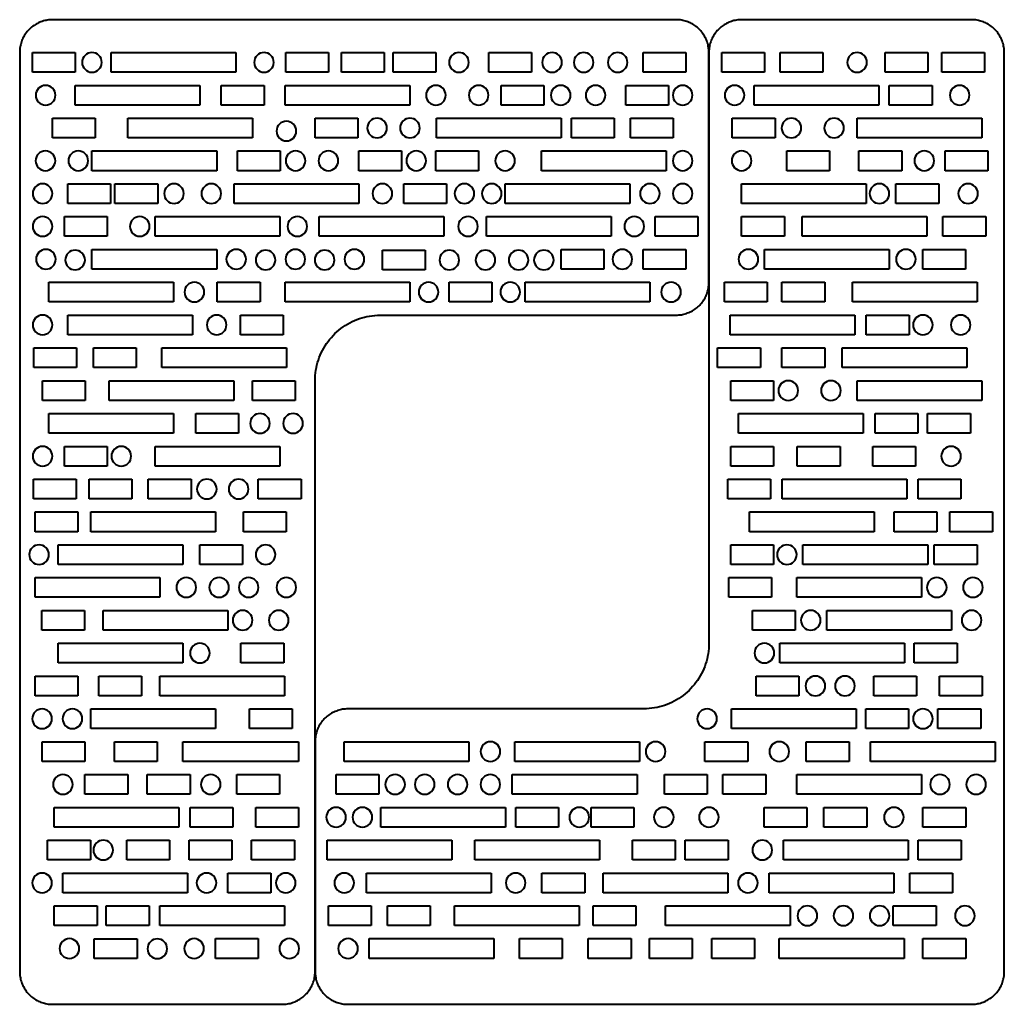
# Model space of a CAD drawing. Header units: millimetres. Extents: x -750 to 750, y -750 to 750.
import ezdxf

# ---------------------------------------------------------------- set-up
doc = ezdxf.new("R2010")
doc.units = ezdxf.units.MM
doc.layers.add('G-PLANOTM', color=6, linetype='Continuous', lineweight=40)

msp = doc.modelspace()

# ---------------------------------------------------------------- linework, layer by layer
at = {"layer": 'G-PLANOTM'}
for p, q in [((250, 750), (-700, 750)), ((700, 750), (350, 750)), ((-750, 700), (-750, 300)), ((-730.7, 700), (-665.5, 700)), ((-730.7, 670), (-730.7, 700)), ((-665.5, 700), (-665.5, 670)), ((-610.5, 700), (-420.5, 700)), ((-610.5, 670), (-610.5, 700)), ((-420.5, 700), (-420.5, 670)), ((-344.8, 700), (-279.7, 700)), ((-344.8, 670), (-344.8, 700)), ((-279.7, 700), (-279.7, 670)), ((-259.8, 700), (-194.7, 700)), ((-259.8, 670), (-259.8, 700)), ((-194.7, 700), (-194.7, 670)), ((-181.1, 700), (-115.9, 700)), ((-181.1, 670), (-181.1, 700)), ((-115.9, 700), (-115.9, 670)), ((-35.2, 700), (29.9, 700)), ((-35.2, 670), (-35.2, 700)), ((29.9, 700), (29.9, 670)), ((199.8, 700), (264.9, 700)), ((199.8, 670), (199.8, 700)), ((264.9, 700), (264.9, 670)), ((300, 350), (300, 700)), ((300, 700), (300, -200)), ((319.8, 700), (384.9, 700)), ((319.8, 670), (319.8, 700)), ((384.9, 700), (384.9, 670)), ((408.5, 700), (473.7, 700)), ((408.5, 670), (408.5, 700)), ((473.7, 700), (473.7, 670)), ((568.5, 700), (633.7, 700)), ((568.5, 670), (568.5, 700)), ((633.7, 700), (633.7, 670)), ((654.8, 700), (719.9, 700)), ((654.8, 670), (654.8, 700)), ((719.9, 700), (719.9, 670)), ((750, -300), (750, 700)), ((-665.5, 670), (-730.7, 670)), ((-420.5, 670), (-610.5, 670)), ((-279.7, 670), (-344.8, 670)), ((-194.7, 670), (-259.8, 670)), ((-115.9, 670), (-181.1, 670)), ((29.9, 670), (-35.2, 670)), ((264.9, 670), (199.8, 670)), ((384.9, 670), (319.8, 670)), ((473.7, 670), (408.5, 670)), ((633.7, 670), (568.5, 670)), ((719.9, 670), (654.8, 670)), ((-665.5, 650), (-475.5, 650)), ((-665.5, 620), (-665.5, 650)), ((-475.5, 650), (-475.5, 620)), ((-443, 650), (-377.8, 650)), ((-443, 620), (-443, 650)), ((-377.8, 650), (-377.8, 620)), ((-345.5, 650), (-155.5, 650)), ((-345.5, 620), (-345.5, 650)), ((-155.5, 650), (-155.5, 620)), ((-16.7, 650), (48.5, 650)), ((-16.7, 620), (-16.7, 650)), ((48.5, 650), (48.5, 620)), ((173.3, 650), (238.5, 650)), ((173.3, 620), (173.3, 650)), ((238.5, 650), (238.5, 620)), ((368.7, 650), (558.7, 650)), ((368.7, 620), (368.7, 650)), ((558.7, 650), (558.7, 620)), ((574.8, 650), (639.9, 650)), ((574.8, 620), (574.8, 650)), ((639.9, 650), (639.9, 620)), ((-475.5, 620), (-665.5, 620)), ((-377.8, 620), (-443, 620)), ((-155.5, 620), (-345.5, 620)), ((48.5, 620), (-16.7, 620)), ((238.5, 620), (173.3, 620)), ((558.7, 620), (368.7, 620)), ((639.9, 620), (574.8, 620)), ((-700.2, 600), (-635.1, 600)), ((-700.2, 570), (-700.2, 600)), ((-635.1, 600), (-635.1, 570)), ((-585.2, 600), (-395.2, 600)), ((-585.2, 570), (-585.2, 600)), ((-395.2, 600), (-395.2, 570)), ((-300, 600), (-234.8, 600)), ((-300, 570), (-300, 600)), ((-234.8, 600), (-234.8, 570)), ((-115.2, 600), (74.8, 600)), ((-115.2, 570), (-115.2, 600)), ((74.8, 600), (74.8, 570)), ((90.5, 600), (155.7, 600)), ((90.5, 570), (90.5, 600)), ((155.7, 600), (155.7, 570)), ((180.5, 600), (245.7, 600)), ((180.5, 570), (180.5, 600)), ((245.7, 600), (245.7, 570)), ((335.6, 600), (400.7, 600)), ((335.6, 570), (335.6, 600)), ((400.7, 600), (400.7, 570)), ((525.7, 600), (715.7, 600)), ((525.7, 570), (525.7, 600)), ((715.7, 600), (715.7, 570)), ((-635.1, 570), (-700.2, 570)), ((-395.2, 570), (-585.2, 570)), ((-234.8, 570), (-300, 570)), ((74.8, 570), (-115.2, 570)), ((155.7, 570), (90.5, 570)), ((245.7, 570), (180.5, 570)), ((400.7, 570), (335.6, 570)), ((715.7, 570), (525.7, 570)), ((-639.9, 550), (-449.9, 550)), ((-639.9, 520), (-639.9, 550)), ((-449.9, 550), (-449.9, 520)), ((-418.4, 550), (-353.2, 550)), ((-418.4, 520), (-418.4, 550)), ((-353.2, 550), (-353.2, 520)), ((-233.3, 550), (-168.1, 550)), ((-233.3, 520), (-233.3, 550)), ((-168.1, 550), (-168.1, 520)), ((-115.9, 550), (-50.8, 550)), ((-115.9, 520), (-115.9, 550)), ((-50.8, 550), (-50.8, 520)), ((45.1, 550), (235.1, 550)), ((45.1, 520), (45.1, 550)), ((235.1, 550), (235.1, 520)), ((418.5, 550), (483.7, 550)), ((418.5, 520), (418.5, 550)), ((483.7, 550), (483.7, 520)), ((528.5, 550), (593.7, 550)), ((528.5, 520), (528.5, 550)), ((593.7, 550), (593.7, 520)), ((660, 550), (725.1, 550)), ((660, 520), (660, 550)), ((725.1, 550), (725.1, 520)), ((-449.9, 520), (-639.9, 520)), ((-353.2, 520), (-418.4, 520)), ((-168.1, 520), (-233.3, 520)), ((-50.8, 520), (-115.9, 520)), ((235.1, 520), (45.1, 520)), ((483.7, 520), (418.5, 520)), ((593.7, 520), (528.5, 520)), ((725.1, 520), (660, 520)), ((-676.6, 500), (-611.5, 500)), ((-676.6, 470), (-676.6, 500)), ((-611.5, 500), (-611.5, 470)), ((-605, 500), (-539.8, 500)), ((-605, 470), (-605, 500)), ((-539.8, 500), (-539.8, 470)), ((-423.3, 500), (-233.3, 500)), ((-423.3, 470), (-423.3, 500)), ((-233.3, 500), (-233.3, 470)), ((-165, 500), (-99.8, 500)), ((-165, 470), (-165, 500)), ((-99.8, 500), (-99.8, 470)), ((-10.5, 500), (179.5, 500)), ((-10.5, 470), (-10.5, 500)), ((179.5, 500), (179.5, 470)), ((349.5, 500), (539.5, 500)), ((349.5, 470), (349.5, 500)), ((539.5, 500), (539.5, 470)), ((585, 500), (650.1, 500)), ((585, 470), (585, 500)), ((650.1, 500), (650.1, 470)), ((-611.5, 470), (-676.6, 470)), ((-539.8, 470), (-605, 470)), ((-233.3, 470), (-423.3, 470)), ((-99.8, 470), (-165, 470)), ((179.5, 470), (-10.5, 470)), ((539.5, 470), (349.5, 470)), ((650.1, 470), (585, 470)), ((-681.9, 450), (-616.7, 450)), ((-681.9, 420), (-681.9, 450)), ((-616.7, 450), (-616.7, 420)), ((-543.7, 450), (-353.7, 450)), ((-543.7, 420), (-543.7, 450)), ((-353.7, 450), (-353.7, 420)), ((-293.7, 450), (-103.7, 450)), ((-293.7, 420), (-293.7, 450)), ((-103.7, 450), (-103.7, 420)), ((-38.7, 450), (151.3, 450)), ((-38.7, 420), (-38.7, 450)), ((151.3, 450), (151.3, 420)), ((218.1, 450), (283.3, 450)), ((218.1, 420), (218.1, 450)), ((283.3, 450), (283.3, 420)), ((349.8, 450), (414.9, 450)), ((349.8, 420), (349.8, 450)), ((414.9, 450), (414.9, 420)), ((441.8, 450), (631.8, 450)), ((441.8, 420), (441.8, 450)), ((631.8, 450), (631.8, 420)), ((656.5, 450), (721.7, 450)), ((656.5, 420), (656.5, 450)), ((721.7, 450), (721.7, 420)), ((-616.7, 420), (-681.9, 420)), ((-353.7, 420), (-543.7, 420)), ((-103.7, 420), (-293.7, 420)), ((151.3, 420), (-38.7, 420)), ((283.3, 420), (218.1, 420)), ((414.9, 420), (349.8, 420)), ((631.8, 420), (441.8, 420)), ((721.7, 420), (656.5, 420)), ((-639.9, 400), (-449.9, 400)), ((-639.9, 370), (-639.9, 400)), ((-449.9, 400), (-449.9, 370)), ((-197.5, 398.9), (-132.4, 398.9)), ((-197.5, 368.9), (-197.5, 398.9)), ((-132.4, 398.9), (-132.4, 368.9)), ((74.8, 400), (139.9, 400)), ((74.8, 370), (74.8, 400)), ((139.9, 400), (139.9, 370)), ((199.8, 400), (264.9, 400)), ((199.8, 370), (199.8, 400)), ((264.9, 400), (264.9, 370)), ((384.5, 400), (574.5, 400)), ((384.5, 370), (384.5, 400)), ((574.5, 400), (574.5, 370)), ((625.9, 400), (691.1, 400)), ((625.9, 370), (625.9, 400)), ((691.1, 400), (691.1, 370)), ((-449.9, 370), (-639.9, 370)), ((-132.4, 368.9), (-197.5, 368.9)), ((139.9, 370), (74.8, 370)), ((264.9, 370), (199.8, 370)), ((574.5, 370), (384.5, 370)), ((691.1, 370), (625.9, 370)), ((-705.5, 350), (-515.5, 350)), ((-705.5, 320), (-705.5, 350)), ((-515.5, 350), (-515.5, 320)), ((-449.1, 350), (-383.9, 350)), ((-449.1, 320), (-449.1, 350)), ((-383.9, 350), (-383.9, 320)), ((-345.5, 350), (-155.5, 350)), ((-345.5, 320), (-345.5, 350)), ((-155.5, 350), (-155.5, 320)), ((-95.9, 350), (-30.8, 350)), ((-95.9, 320), (-95.9, 350)), ((-30.8, 350), (-30.8, 320)), ((20.1, 350), (210.1, 350)), ((20.1, 320), (20.1, 350)), ((210.1, 350), (210.1, 320)), ((323.6, 350), (388.7, 350)), ((323.6, 320), (323.6, 350)), ((388.7, 350), (388.7, 320)), ((411.3, 350), (476.5, 350)), ((411.3, 320), (411.3, 350)), ((476.5, 350), (476.5, 320)), ((518.9, 350), (708.9, 350)), ((518.9, 320), (518.9, 350)), ((708.9, 350), (708.9, 320)), ((-515.5, 320), (-705.5, 320)), ((-383.9, 320), (-449.1, 320)), ((-155.5, 320), (-345.5, 320)), ((-30.8, 320), (-95.9, 320)), ((210.1, 320), (20.1, 320)), ((388.7, 320), (323.6, 320)), ((476.5, 320), (411.3, 320)), ((708.9, 320), (518.9, 320)), ((-413.8, 300), (-348.6, 300)), ((-413.8, 270), (-413.8, 300)), ((-348.6, 300), (-348.6, 270)), ((-750, 300), (-750, -700)), ((-676.6, 300), (-486.6, 300)), ((-676.6, 270), (-676.6, 300)), ((-486.6, 300), (-486.6, 270)), ((-200, 300), (250, 300)), ((332.2, 300), (522.2, 300)), ((332.2, 270), (332.2, 300)), ((522.2, 300), (522.2, 270)), ((539.8, 300), (605, 300)), ((539.8, 270), (539.8, 300)), ((605, 300), (605, 270)), ((-486.6, 270), (-676.6, 270)), ((-348.6, 270), (-413.8, 270)), ((522.2, 270), (332.2, 270)), ((605, 270), (539.8, 270)), ((-728.6, 250), (-663.5, 250)), ((-728.6, 220), (-728.6, 250)), ((-663.5, 250), (-663.5, 220)), ((-637.5, 250), (-572.4, 250)), ((-637.5, 220), (-637.5, 250)), ((-572.4, 250), (-572.4, 220)), ((-533.7, 250), (-343.7, 250)), ((-533.7, 220), (-533.7, 250)), ((-343.7, 250), (-343.7, 220)), ((313.2, 250), (378.4, 250)), ((313.2, 220), (313.2, 250)), ((378.4, 250), (378.4, 220)), ((411.3, 250), (476.5, 250)), ((411.3, 220), (411.3, 250)), ((476.5, 250), (476.5, 220)), ((503.1, 250), (693.1, 250)), ((503.1, 220), (503.1, 250)), ((693.1, 250), (693.1, 220)), ((-663.5, 220), (-728.6, 220)), ((-572.4, 220), (-637.5, 220)), ((-343.7, 220), (-533.7, 220)), ((378.4, 220), (313.2, 220)), ((476.5, 220), (411.3, 220)), ((693.1, 220), (503.1, 220)), ((-715.2, 200), (-650.1, 200)), ((-715.2, 170), (-715.2, 200)), ((-650.1, 200), (-650.1, 170)), ((-613.7, 200), (-423.7, 200)), ((-613.7, 170), (-613.7, 200)), ((-423.7, 200), (-423.7, 170)), ((-395.2, 200), (-330.1, 200)), ((-395.2, 170), (-395.2, 200)), ((-330.1, 200), (-330.1, 170)), ((-300, -700), (-300, 200)), ((333.2, 200), (398.4, 200)), ((333.2, 170), (333.2, 200)), ((398.4, 200), (398.4, 170)), ((525.7, 200), (715.7, 200)), ((525.7, 170), (525.7, 200)), ((715.7, 200), (715.7, 170)), ((-650.1, 170), (-715.2, 170)), ((-423.7, 170), (-613.7, 170)), ((-330.1, 170), (-395.2, 170)), ((398.4, 170), (333.2, 170)), ((715.7, 170), (525.7, 170)), ((-705.5, 150), (-515.5, 150)), ((-705.5, 120), (-705.5, 150)), ((-515.5, 150), (-515.5, 120)), ((-481.6, 150), (-416.5, 150)), ((-481.6, 120), (-481.6, 150)), ((-416.5, 150), (-416.5, 120)), ((345.1, 150), (535.1, 150)), ((345.1, 120), (345.1, 150)), ((535.1, 150), (535.1, 120)), ((553.2, 150), (618.4, 150)), ((553.2, 120), (553.2, 150)), ((618.4, 150), (618.4, 120)), ((633.2, 150), (698.4, 150)), ((633.2, 120), (633.2, 150)), ((698.4, 150), (698.4, 120)), ((-515.5, 120), (-705.5, 120)), ((-416.5, 120), (-481.6, 120)), ((535.1, 120), (345.1, 120)), ((618.4, 120), (553.2, 120)), ((698.4, 120), (633.2, 120)), ((-681.9, 100), (-616.7, 100)), ((-681.9, 70), (-681.9, 100)), ((-616.7, 100), (-616.7, 70)), ((-543.7, 100), (-353.7, 100)), ((-543.7, 70), (-543.7, 100)), ((-353.7, 100), (-353.7, 70)), ((333.2, 100), (398.4, 100)), ((333.2, 70), (333.2, 100)), ((398.4, 100), (398.4, 70)), ((434.6, 100), (499.7, 100)), ((434.6, 70), (434.6, 100)), ((499.7, 100), (499.7, 70)), ((549.6, 100), (614.7, 100)), ((549.6, 70), (549.6, 100)), ((614.7, 100), (614.7, 70)), ((-616.7, 70), (-681.9, 70)), ((-353.7, 70), (-543.7, 70)), ((398.4, 70), (333.2, 70)), ((499.7, 70), (434.6, 70)), ((614.7, 70), (549.6, 70)), ((-729.1, 50), (-664, 50)), ((-729.1, 20), (-729.1, 50)), ((-664, 50), (-664, 20)), ((-644.1, 50), (-579, 50)), ((-644.1, 20), (-644.1, 50)), ((-579, 50), (-579, 20)), ((-554.1, 50), (-489, 50)), ((-554.1, 20), (-554.1, 50)), ((-489, 50), (-489, 20)), ((-386.5, 50), (-321.3, 50)), ((-386.5, 20), (-386.5, 50)), ((-321.3, 50), (-321.3, 20)), ((328.9, 50), (394, 50)), ((328.9, 20), (328.9, 50)), ((394, 50), (394, 20)), ((411.6, 50), (601.6, 50)), ((411.6, 20), (411.6, 50)), ((601.6, 50), (601.6, 20)), ((618.9, 50), (684, 50)), ((618.9, 20), (618.9, 50)), ((684, 50), (684, 20)), ((-664, 20), (-729.1, 20)), ((-579, 20), (-644.1, 20)), ((-489, 20), (-554.1, 20)), ((-321.3, 20), (-386.5, 20)), ((394, 20), (328.9, 20)), ((601.6, 20), (411.6, 20)), ((684, 20), (618.9, 20)), ((-726.5, 0), (-661.4, 0)), ((-726.5, -30), (-726.5, 0)), ((-661.4, 0), (-661.4, -30)), ((-641.5, 0), (-451.5, 0)), ((-641.5, -30), (-641.5, 0)), ((-451.5, 0), (-451.5, -30)), ((-408.9, 0), (-343.8, 0)), ((-408.9, -30), (-408.9, 0)), ((-343.8, 0), (-343.8, -30)), ((361.6, 0), (551.6, 0)), ((361.6, -30), (361.6, 0)), ((551.6, 0), (551.6, -30)), ((582.1, 0), (647.2, 0)), ((582.1, -30), (582.1, 0)), ((647.2, 0), (647.2, -30)), ((667.1, 0), (732.2, 0)), ((667.1, -30), (667.1, 0)), ((732.2, 0), (732.2, -30)), ((-661.4, -30), (-726.5, -30)), ((-451.5, -30), (-641.5, -30)), ((551.6, -30), (361.6, -30)), ((-343.8, -30), (-408.9, -30)), ((647.2, -30), (582.1, -30)), ((732.2, -30), (667.1, -30)), ((-691.5, -50), (-501.5, -50)), ((-691.5, -80), (-691.5, -50)), ((-501.5, -50), (-501.5, -80)), ((-475.5, -50), (-410.4, -50)), ((-475.5, -80), (-475.5, -50)), ((-410.4, -50), (-410.4, -80)), ((333.2, -50), (398.4, -50)), ((333.2, -80), (333.2, -50)), ((398.4, -50), (398.4, -80)), ((443.3, -50), (633.3, -50)), ((443.3, -80), (443.3, -50)), ((633.3, -50), (633.3, -80)), ((643.2, -50), (708.4, -50)), ((643.2, -80), (643.2, -50)), ((708.4, -50), (708.4, -80)), ((-501.5, -80), (-691.5, -80)), ((-410.4, -80), (-475.5, -80)), ((398.4, -80), (333.2, -80)), ((633.3, -80), (443.3, -80)), ((708.4, -80), (643.2, -80)), ((-726.5, -100), (-536.5, -100)), ((-726.5, -130), (-726.5, -100)), ((-536.5, -100), (-536.5, -130)), ((330.4, -100), (395.5, -100)), ((330.4, -130), (330.4, -100)), ((395.5, -100), (395.5, -130)), ((434, -100), (624, -100)), ((434, -130), (434, -100)), ((624, -100), (624, -130)), ((-536.5, -130), (-726.5, -130)), ((395.5, -130), (330.4, -130)), ((624, -130), (434, -130)), ((-716.5, -150), (-651.3, -150)), ((-716.5, -180), (-716.5, -150)), ((-651.3, -150), (-651.3, -180)), ((-622.7, -150), (-432.7, -150)), ((-622.7, -180), (-622.7, -150)), ((-432.7, -150), (-432.7, -180)), ((366.5, -150), (431.6, -150)), ((366.5, -180), (366.5, -150)), ((431.6, -150), (431.6, -180)), ((479.4, -150), (669.4, -150)), ((479.4, -180), (479.4, -150)), ((669.4, -150), (669.4, -180)), ((-651.3, -180), (-716.5, -180)), ((-432.7, -180), (-622.7, -180)), ((431.6, -180), (366.5, -180)), ((669.4, -180), (479.4, -180)), ((-691.5, -200), (-501.5, -200)), ((-691.5, -230), (-691.5, -200)), ((-501.5, -200), (-501.5, -230)), ((-413, -200), (-347.8, -200)), ((-413, -230), (-413, -200)), ((-347.8, -200), (-347.8, -230)), ((408, -200), (598, -200)), ((408, -230), (408, -200)), ((598, -200), (598, -230)), ((612.9, -200), (678.1, -200)), ((612.9, -230), (612.9, -200)), ((678.1, -200), (678.1, -230)), ((-501.5, -230), (-691.5, -230)), ((-347.8, -230), (-413, -230)), ((598, -230), (408, -230)), ((678.1, -230), (612.9, -230)), ((-726.5, -250), (-661.4, -250)), ((-726.5, -280), (-726.5, -250)), ((-661.4, -250), (-661.4, -280)), ((-629.5, -250), (-564.4, -250)), ((-629.5, -280), (-629.5, -250)), ((-564.4, -250), (-564.4, -280)), ((-536.5, -250), (-346.5, -250)), ((-536.5, -280), (-536.5, -250)), ((-346.5, -250), (-346.5, -280)), ((371.9, -250), (437, -250)), ((371.9, -280), (371.9, -250)), ((437, -250), (437, -280)), ((551.2, -250), (616.3, -250)), ((551.2, -280), (551.2, -250)), ((616.3, -250), (616.3, -280)), ((651.2, -250), (716.3, -250)), ((651.2, -280), (651.2, -250)), ((716.3, -250), (716.3, -280)), ((-661.4, -280), (-726.5, -280)), ((-564.4, -280), (-629.5, -280)), ((-346.5, -280), (-536.5, -280)), ((437, -280), (371.9, -280)), ((616.3, -280), (551.2, -280)), ((716.3, -280), (651.2, -280)), ((-641.5, -300), (-451.5, -300)), ((-641.5, -330), (-641.5, -300)), ((-451.5, -300), (-451.5, -330)), ((-400.1, -300), (-335, -300)), ((-400.1, -330), (-400.1, -300)), ((-335, -300), (-335, -330)), ((334.2, -300), (524.2, -300)), ((334.2, -330), (334.2, -300)), ((524.2, -300), (524.2, -330)), ((538.9, -300), (604, -300)), ((538.9, -330), (538.9, -300)), ((604, -300), (604, -330)), ((648.9, -300), (714, -300)), ((648.9, -330), (648.9, -300)), ((714, -300), (714, -330)), ((200, -300), (-250, -300)), ((750, -700), (750, -300)), ((-451.5, -330), (-641.5, -330)), ((-335, -330), (-400.1, -330)), ((524.2, -330), (334.2, -330)), ((604, -330), (538.9, -330)), ((714, -330), (648.9, -330)), ((-715.8, -350), (-650.7, -350)), ((-715.8, -380), (-715.8, -350)), ((-650.7, -350), (-650.7, -380)), ((-605.8, -350), (-540.7, -350)), ((-605.8, -380), (-605.8, -350)), ((-540.7, -350), (-540.7, -380)), ((-501.5, -350), (-325.2, -350)), ((-501.5, -380), (-501.5, -350)), ((-325.2, -350), (-325.2, -380)), ((-300, -350), (-300, -700)), ((-255.6, -350), (-65.6, -350)), ((-255.6, -380), (-255.6, -350)), ((-65.6, -350), (-65.6, -380)), ((4.4, -350), (194.4, -350)), ((4.4, -380), (4.4, -350)), ((194.4, -350), (194.4, -380)), ((294, -350), (359.2, -350)), ((294, -380), (294, -350)), ((359.2, -350), (359.2, -380)), ((448.3, -350), (513.5, -350)), ((448.3, -380), (448.3, -350)), ((513.5, -350), (513.5, -380)), ((546, -350), (736, -350)), ((546, -380), (546, -350)), ((736, -350), (736, -380)), ((-650.7, -380), (-715.8, -380)), ((-540.7, -380), (-605.8, -380)), ((-325.2, -380), (-501.5, -380)), ((-65.6, -380), (-255.6, -380)), ((194.4, -380), (4.4, -380)), ((359.2, -380), (294, -380)), ((513.5, -380), (448.3, -380)), ((736, -380), (546, -380)), ((-650.6, -400), (-585.5, -400)), ((-650.6, -430), (-650.6, -400)), ((-585.5, -400), (-585.5, -430)), ((-555.6, -400), (-490.5, -400)), ((-555.6, -430), (-555.6, -400)), ((-490.5, -400), (-490.5, -430)), ((-419.2, -400), (-354.1, -400)), ((-419.2, -430), (-419.2, -400)), ((-354.1, -400), (-354.1, -430)), ((-267.9, -400), (-202.7, -400)), ((-267.9, -430), (-267.9, -400)), ((-202.7, -400), (-202.7, -430)), ((0.5, -400), (190.5, -400)), ((0.5, -430), (0.5, -400)), ((190.5, -400), (190.5, -430)), ((232.1, -400), (297.3, -400)), ((232.1, -430), (232.1, -400)), ((297.3, -400), (297.3, -430)), ((321.3, -400), (386.5, -400)), ((321.3, -430), (321.3, -400)), ((386.5, -400), (386.5, -430)), ((434, -400), (624, -400)), ((434, -430), (434, -400)), ((624, -400), (624, -430)), ((-585.5, -430), (-650.6, -430)), ((-490.5, -430), (-555.6, -430)), ((-354.1, -430), (-419.2, -430)), ((-202.7, -430), (-267.9, -430)), ((190.5, -430), (0.5, -430)), ((297.3, -430), (232.1, -430)), ((386.5, -430), (321.3, -430)), ((624, -430), (434, -430)), ((-697.4, -450), (-507.4, -450)), ((-697.4, -480), (-697.4, -450)), ((-507.4, -450), (-507.4, -480)), ((-490.3, -450), (-425.2, -450)), ((-490.3, -480), (-490.3, -450)), ((-425.2, -450), (-425.2, -480)), ((-390.3, -450), (-325.2, -450)), ((-390.3, -480), (-390.3, -450)), ((-325.2, -450), (-325.2, -480)), ((-200, -450), (-10, -450)), ((-200, -480), (-200, -450)), ((-10, -450), (-10, -480)), ((5.6, -450), (70.8, -450)), ((5.6, -480), (5.6, -450)), ((70.8, -450), (70.8, -480)), ((120.6, -450), (185.8, -450)), ((120.6, -480), (120.6, -450)), ((185.8, -450), (185.8, -480)), ((384.1, -450), (449.2, -450)), ((384.1, -480), (384.1, -450)), ((449.2, -450), (449.2, -480)), ((475.3, -450), (540.5, -450)), ((475.3, -480), (475.3, -450)), ((540.5, -450), (540.5, -480)), ((626, -450), (691.2, -450)), ((626, -480), (626, -450)), ((691.2, -450), (691.2, -480)), ((-507.4, -480), (-697.4, -480)), ((-425.2, -480), (-490.3, -480)), ((-325.2, -480), (-390.3, -480)), ((-10, -480), (-200, -480)), ((70.8, -480), (5.6, -480)), ((185.8, -480), (120.6, -480)), ((540.5, -480), (475.3, -480)), ((449.2, -480), (384.1, -480)), ((691.2, -480), (626, -480)), ((-707.5, -500), (-642.3, -500)), ((-707.5, -530), (-707.5, -500)), ((-642.3, -500), (-642.3, -530)), ((-586.7, -500), (-521.6, -500)), ((-586.7, -530), (-586.7, -500)), ((-521.6, -500), (-521.6, -530)), ((-491.7, -500), (-426.6, -500)), ((-491.7, -530), (-491.7, -500)), ((-426.6, -500), (-426.6, -530)), ((-396.7, -500), (-331.6, -500)), ((-396.7, -530), (-396.7, -500)), ((-331.6, -500), (-331.6, -530)), ((-281.5, -500), (-91.5, -500)), ((-281.5, -530), (-281.5, -500)), ((-91.5, -500), (-91.5, -530)), ((-56.5, -500), (133.5, -500)), ((-56.5, -530), (-56.5, -500)), ((133.5, -500), (133.5, -530)), ((183.5, -500), (248.7, -500)), ((183.5, -530), (183.5, -500)), ((248.7, -500), (248.7, -530)), ((264, -500), (329.2, -500)), ((264, -530), (264, -500)), ((329.2, -500), (329.2, -530)), ((413.5, -500), (603.5, -500)), ((413.5, -530), (413.5, -500)), ((603.5, -500), (603.5, -530)), ((619, -500), (684.2, -500)), ((619, -530), (619, -500)), ((684.2, -500), (684.2, -530)), ((-642.3, -530), (-707.5, -530)), ((-521.6, -530), (-586.7, -530)), ((-426.6, -530), (-491.7, -530)), ((-331.6, -530), (-396.7, -530)), ((-91.5, -530), (-281.5, -530)), ((133.5, -530), (-56.5, -530)), ((248.7, -530), (183.5, -530)), ((329.2, -530), (264, -530)), ((603.5, -530), (413.5, -530)), ((684.2, -530), (619, -530)), ((-684.2, -550), (-494.2, -550)), ((-684.2, -580), (-684.2, -550)), ((-494.2, -550), (-494.2, -580)), ((-432.7, -550), (-367.6, -550)), ((-432.7, -580), (-432.7, -550)), ((-367.6, -550), (-367.6, -580)), ((-221.9, -550), (-31.9, -550)), ((-221.9, -580), (-221.9, -550)), ((-31.9, -550), (-31.9, -580)), ((45.6, -550), (110.8, -550)), ((45.6, -580), (45.6, -550)), ((110.8, -550), (110.8, -580)), ((138.7, -550), (328.7, -550)), ((138.7, -580), (138.7, -550)), ((328.7, -550), (328.7, -580)), ((391.8, -550), (581.8, -550)), ((391.8, -580), (391.8, -550)), ((581.8, -550), (581.8, -580)), ((606, -550), (671.2, -550)), ((606, -580), (606, -550)), ((671.2, -550), (671.2, -580)), ((-494.2, -580), (-684.2, -580)), ((-367.6, -580), (-432.7, -580)), ((-31.9, -580), (-221.9, -580)), ((110.8, -580), (45.6, -580)), ((328.7, -580), (138.7, -580)), ((581.8, -580), (391.8, -580)), ((671.2, -580), (606, -580)), ((-697.4, -600), (-632.2, -600)), ((-697.4, -630), (-697.4, -600)), ((-632.2, -600), (-632.2, -630)), ((-618.1, -600), (-552.9, -600)), ((-618.1, -630), (-618.1, -600)), ((-552.9, -600), (-552.9, -630)), ((-536.5, -600), (-346.5, -600)), ((-536.5, -630), (-536.5, -600)), ((-346.5, -600), (-346.5, -630)), ((-279.6, -600), (-214.5, -600)), ((-279.6, -630), (-279.6, -600)), ((-214.5, -600), (-214.5, -630)), ((-189.6, -600), (-124.5, -600)), ((-189.6, -630), (-189.6, -600)), ((-124.5, -600), (-124.5, -630)), ((-87.5, -600), (102.5, -600)), ((-87.5, -630), (-87.5, -600)), ((102.5, -600), (102.5, -630)), ((123.4, -600), (188.6, -600)), ((123.4, -630), (123.4, -600)), ((188.6, -600), (188.6, -630)), ((234, -600), (424, -600)), ((234, -630), (234, -600)), ((424, -600), (424, -630)), ((580.8, -600), (646, -600)), ((580.8, -630), (580.8, -600)), ((646, -600), (646, -630)), ((-632.2, -630), (-697.4, -630)), ((-552.9, -630), (-618.1, -630)), ((-346.5, -630), (-536.5, -630)), ((-214.5, -630), (-279.6, -630)), ((-124.5, -630), (-189.6, -630)), ((102.5, -630), (-87.5, -630)), ((188.6, -630), (123.4, -630)), ((424, -630), (234, -630)), ((646, -630), (580.8, -630)), ((-636.4, -650.3), (-571.2, -650.3)), ((-636.4, -680.3), (-636.4, -650.3)), ((-571.2, -650.3), (-571.2, -680.3)), ((-451.8, -650), (-386.6, -650)), ((-451.8, -680), (-451.8, -650)), ((-386.6, -650), (-386.6, -680)), ((-217.8, -650), (-27.8, -650)), ((-217.8, -680), (-217.8, -650)), ((-27.8, -650), (-27.8, -680)), ((11.2, -650), (76.4, -650)), ((11.2, -680), (11.2, -650)), ((76.4, -650), (76.4, -680)), ((116.2, -650), (181.4, -650)), ((116.2, -680), (116.2, -650)), ((181.4, -650), (181.4, -680)), ((209.3, -650), (274.4, -650)), ((209.3, -680), (209.3, -650)), ((274.4, -650), (274.4, -680)), ((304.3, -650), (369.4, -650)), ((304.3, -680), (304.3, -650)), ((369.4, -650), (369.4, -680)), ((407.2, -650), (597.2, -650)), ((407.2, -680), (407.2, -650)), ((597.2, -650), (597.2, -680)), ((626, -650), (691.2, -650)), ((626, -680), (626, -650)), ((691.2, -650), (691.2, -680)), ((-571.2, -680.3), (-636.4, -680.3)), ((-386.6, -680), (-451.8, -680)), ((-27.8, -680), (-217.8, -680)), ((76.4, -680), (11.2, -680)), ((181.4, -680), (116.2, -680)), ((274.4, -680), (209.3, -680)), ((369.4, -680), (304.3, -680)), ((597.2, -680), (407.2, -680)), ((691.2, -680), (626, -680)), ((-700, -750), (-350, -750)), ((-250, -750), (700, -750))]:
    msp.add_line(p, q, dxfattribs=at)
for points in [[(-700, 750), (-702, 750), (-704, 749.8), (-706, 749.6), (-708, 749.4), (-709.9, 749), (-711.9, 748.6), (-713.8, 748.1), (-715.7, 747.5), (-717.6, 746.8), (-719.5, 746.1), (-721.3, 745.2), (-723.1, 744.3), (-724.8, 743.4), (-726.6, 742.4), (-728.2, 741.3), (-729.9, 740.1), (-731.4, 738.9), (-733, 737.6), (-734.4, 736.2), (-735.9, 734.8), (-737.2, 733.4), (-738.5, 731.9), (-739.8, 730.3), (-741, 728.7), (-742.1, 727), (-743.1, 725.3), (-744.1, 723.6), (-745, 721.8), (-745.8, 720), (-746.6, 718.1), (-747.3, 716.2), (-747.9, 714.3), (-748.4, 712.4), (-748.9, 710.5), (-749.3, 708.5), (-749.6, 706.5), (-749.8, 704.5), (-749.9, 702.5), (-750, 700.5), (-750, 700)], [(300, 700), (300, 702), (299.8, 704), (299.6, 706), (299.4, 708), (299, 709.9), (298.6, 711.9), (298.1, 713.8), (297.5, 715.7), (296.8, 717.6), (296.1, 719.5), (295.2, 721.3), (294.3, 723.1), (293.4, 724.8), (292.4, 726.6), (291.3, 728.2), (290.1, 729.9), (288.9, 731.4), (287.6, 733), (286.2, 734.4), (284.8, 735.9), (283.4, 737.2), (281.9, 738.5), (280.3, 739.8), (278.7, 741), (277, 742.1), (275.3, 743.1), (273.6, 744.1), (271.8, 745), (270, 745.8), (268.1, 746.6), (266.2, 747.3), (264.3, 747.9), (262.4, 748.4), (260.5, 748.9), (258.5, 749.3), (256.5, 749.6), (254.5, 749.8), (252.5, 749.9), (250.5, 750), (250, 750)], [(350, 750), (348, 750), (346, 749.8), (344, 749.6), (342, 749.4), (340.1, 749), (338.1, 748.6), (336.2, 748.1), (334.3, 747.5), (332.4, 746.8), (330.5, 746.1), (328.7, 745.2), (326.9, 744.3), (325.2, 743.4), (323.4, 742.4), (321.8, 741.3), (320.1, 740.1), (318.6, 738.9), (317, 737.6), (315.6, 736.2), (314.1, 734.8), (312.8, 733.4), (311.5, 731.9), (310.2, 730.3), (309, 728.7), (307.9, 727), (306.9, 725.3), (305.9, 723.6), (305, 721.8), (304.2, 720), (303.4, 718.1), (302.7, 716.2), (302.1, 714.3), (301.6, 712.4), (301.1, 710.5), (300.7, 708.5), (300.4, 706.5), (300.2, 704.5), (300.1, 702.5), (300, 700.5), (300, 700)], [(750, 700), (750, 702), (749.8, 704), (749.6, 706), (749.4, 708), (749, 709.9), (748.6, 711.9), (748.1, 713.8), (747.5, 715.7), (746.8, 717.6), (746.1, 719.5), (745.2, 721.3), (744.3, 723.1), (743.4, 724.8), (742.4, 726.6), (741.3, 728.2), (740.1, 729.9), (738.9, 731.4), (737.6, 733), (736.2, 734.4), (734.8, 735.9), (733.4, 737.2), (731.9, 738.5), (730.3, 739.8), (728.7, 741), (727, 742.1), (725.3, 743.1), (723.6, 744.1), (721.8, 745), (720, 745.8), (718.1, 746.6), (716.2, 747.3), (714.3, 747.9), (712.4, 748.4), (710.5, 748.9), (708.5, 749.3), (706.5, 749.6), (704.5, 749.8), (702.5, 749.9), (700.5, 750), (700, 750)], [(250, 300), (252, 300), (254, 300.2), (256, 300.4), (258, 300.6), (259.9, 301), (261.9, 301.4), (263.8, 301.9), (265.7, 302.5), (267.6, 303.2), (269.5, 303.9), (271.3, 304.8), (273.1, 305.7), (274.8, 306.6), (276.6, 307.6), (278.2, 308.7), (279.9, 309.9), (281.4, 311.1), (283, 312.4), (284.4, 313.8), (285.9, 315.2), (287.2, 316.6), (288.5, 318.1), (289.8, 319.7), (291, 321.3), (292.1, 323), (293.1, 324.7), (294.1, 326.4), (295, 328.2), (295.8, 330), (296.6, 331.9), (297.3, 333.8), (297.9, 335.7), (298.4, 337.6), (298.9, 339.5), (299.3, 341.5), (299.6, 343.5), (299.8, 345.5), (299.9, 347.5), (300, 349.5), (300, 350)], [(-300, 200), (-299.9, 204), (-299.7, 208), (-299.3, 212), (-298.7, 215.9), (-298, 219.9), (-297.1, 223.8), (-296.1, 227.6), (-294.9, 231.5), (-293.6, 235.2), (-292.1, 238.9), (-290.5, 242.6), (-288.7, 246.2), (-286.8, 249.7), (-284.7, 253.1), (-282.5, 256.5), (-280.2, 259.7), (-277.8, 262.9), (-275.2, 265.9), (-272.5, 268.9), (-269.7, 271.7), (-266.7, 274.5), (-263.7, 277.1), (-260.6, 279.6), (-257.4, 281.9), (-254, 284.1), (-250.6, 286.2), (-247.1, 288.2), (-243.6, 290), (-239.9, 291.7), (-236.2, 293.2), (-232.5, 294.6), (-228.7, 295.8), (-224.8, 296.9), (-220.9, 297.8), (-217, 298.5), (-213, 299.1), (-209.1, 299.6), (-205.1, 299.9), (-201.1, 300), (-200, 300)], [(300, -200), (299.9, -204), (299.7, -208), (299.3, -212), (298.7, -215.9), (298, -219.9), (297.1, -223.8), (296.1, -227.6), (294.9, -231.5), (293.6, -235.2), (292.1, -238.9), (290.5, -242.6), (288.7, -246.2), (286.8, -249.7), (284.7, -253.1), (282.5, -256.5), (280.2, -259.7), (277.8, -262.9), (275.2, -265.9), (272.5, -268.9), (269.7, -271.7), (266.7, -274.5), (263.7, -277.1), (260.6, -279.6), (257.4, -281.9), (254, -284.1), (250.6, -286.2), (247.1, -288.2), (243.6, -290), (239.9, -291.7), (236.2, -293.2), (232.5, -294.6), (228.7, -295.8), (224.8, -296.9), (220.9, -297.8), (217, -298.5), (213, -299.1), (209.1, -299.6), (205.1, -299.9), (201.1, -300), (200, -300)], [(-250, -300), (-252, -300), (-254, -300.2), (-256, -300.4), (-258, -300.6), (-259.9, -301), (-261.9, -301.4), (-263.8, -301.9), (-265.7, -302.5), (-267.6, -303.2), (-269.5, -303.9), (-271.3, -304.8), (-273.1, -305.7), (-274.8, -306.6), (-276.6, -307.6), (-278.2, -308.7), (-279.9, -309.9), (-281.4, -311.1), (-283, -312.4), (-284.4, -313.8), (-285.9, -315.2), (-287.2, -316.6), (-288.5, -318.1), (-289.8, -319.7), (-291, -321.3), (-292.1, -323), (-293.1, -324.7), (-294.1, -326.4), (-295, -328.2), (-295.8, -330), (-296.6, -331.9), (-297.3, -333.8), (-297.9, -335.7), (-298.4, -337.6), (-298.9, -339.5), (-299.3, -341.5), (-299.6, -343.5), (-299.8, -345.5), (-299.9, -347.5), (-300, -349.5), (-300, -350)], [(-750, -700), (-750, -702), (-749.8, -704), (-749.6, -706), (-749.4, -708), (-749, -709.9), (-748.6, -711.9), (-748.1, -713.8), (-747.5, -715.7), (-746.8, -717.6), (-746.1, -719.5), (-745.2, -721.3), (-744.3, -723.1), (-743.4, -724.8), (-742.4, -726.6), (-741.3, -728.2), (-740.1, -729.9), (-738.9, -731.4), (-737.6, -733), (-736.2, -734.4), (-734.8, -735.9), (-733.4, -737.2), (-731.9, -738.5), (-730.3, -739.8), (-728.7, -741), (-727, -742.1), (-725.3, -743.1), (-723.6, -744.1), (-721.8, -745), (-720, -745.8), (-718.1, -746.6), (-716.2, -747.3), (-714.3, -747.9), (-712.4, -748.4), (-710.5, -748.9), (-708.5, -749.3), (-706.5, -749.6), (-704.5, -749.8), (-702.5, -749.9), (-700.5, -750), (-700, -750)], [(-350, -750), (-348, -750), (-346, -749.8), (-344, -749.6), (-342, -749.4), (-340.1, -749), (-338.1, -748.6), (-336.2, -748.1), (-334.3, -747.5), (-332.4, -746.8), (-330.5, -746.1), (-328.7, -745.2), (-326.9, -744.3), (-325.2, -743.4), (-323.4, -742.4), (-321.8, -741.3), (-320.1, -740.1), (-318.6, -738.9), (-317, -737.6), (-315.6, -736.2), (-314.1, -734.8), (-312.8, -733.4), (-311.5, -731.9), (-310.2, -730.3), (-309, -728.7), (-307.9, -727), (-306.9, -725.3), (-305.9, -723.6), (-305, -721.8), (-304.2, -720), (-303.4, -718.1), (-302.7, -716.2), (-302.1, -714.3), (-301.6, -712.4), (-301.1, -710.5), (-300.7, -708.5), (-300.4, -706.5), (-300.2, -704.5), (-300.1, -702.5), (-300, -700.5), (-300, -700)], [(-300, -700), (-300, -702), (-299.8, -704), (-299.6, -706), (-299.4, -708), (-299, -709.9), (-298.6, -711.9), (-298.1, -713.8), (-297.5, -715.7), (-296.8, -717.6), (-296.1, -719.5), (-295.2, -721.3), (-294.3, -723.1), (-293.4, -724.8), (-292.4, -726.6), (-291.3, -728.2), (-290.1, -729.9), (-288.9, -731.4), (-287.6, -733), (-286.2, -734.4), (-284.8, -735.9), (-283.4, -737.2), (-281.9, -738.5), (-280.3, -739.8), (-278.7, -741), (-277, -742.1), (-275.3, -743.1), (-273.6, -744.1), (-271.8, -745), (-270, -745.8), (-268.1, -746.6), (-266.2, -747.3), (-264.3, -747.9), (-262.4, -748.4), (-260.5, -748.9), (-258.5, -749.3), (-256.5, -749.6), (-254.5, -749.8), (-252.5, -749.9), (-250.5, -750), (-250, -750)], [(700, -750), (702, -750), (704, -749.8), (706, -749.6), (708, -749.4), (709.9, -749), (711.9, -748.6), (713.8, -748.1), (715.7, -747.5), (717.6, -746.8), (719.5, -746.1), (721.3, -745.2), (723.1, -744.3), (724.8, -743.4), (726.6, -742.4), (728.2, -741.3), (729.9, -740.1), (731.4, -738.9), (733, -737.6), (734.4, -736.2), (735.9, -734.8), (737.2, -733.4), (738.5, -731.9), (739.8, -730.3), (741, -728.7), (742.1, -727), (743.1, -725.3), (744.1, -723.6), (745, -721.8), (745.8, -720), (746.6, -718.1), (747.3, -716.2), (747.9, -714.3), (748.4, -712.4), (748.9, -710.5), (749.3, -708.5), (749.6, -706.5), (749.8, -704.5), (749.9, -702.5), (750, -700.5), (750, -700)]]:
    msp.add_lwpolyline(points, dxfattribs=at)
for centre, start, end in [((-639.9, 685), 0, 180), ((-377.8, 685), 0, 180), ((-80.8, 685), 0, 180), ((61, 685), 360, 180), ((109.2, 685), 0, 180), ((161, 685), 360, 180), ((525.7, 685), 360, 180), ((-639.9, 685), 180, 360), ((-377.8, 685), 180, 360), ((-80.8, 685), 180, 360), ((61, 685), 180, 360), ((109.2, 685), 180, 360), ((161, 685), 180, 360), ((525.7, 685), 180, 360), ((-710.5, 635), 0, 180), ((-115.9, 635), 0, 180), ((-50.8, 635), 0, 180), ((74.2, 635), 360, 180), ((127.3, 635), 360, 180), ((260, 635), 0, 180), ((339.1, 635), 360, 180), ((682, 635), 0, 180), ((-710.5, 635), 180, 360), ((-115.9, 635), 180, 360), ((-50.8, 635), 180, 360), ((74.2, 635), 180, 360), ((127.3, 635), 180, 360), ((260, 635), 180, 360), ((339.1, 635), 180, 360), ((682, 635), 180, 360), ((-343.7, 580.2), 0, 180), ((-205.5, 585), 0, 180), ((-155.5, 585), 0, 180), ((425.7, 585), 360, 180), ((490.7, 585), 360, 180), ((-343.7, 580.2), 180, 360), ((-205.5, 585), 180, 360), ((-155.5, 585), 180, 360), ((425.7, 585), 180, 360), ((490.7, 585), 180, 360), ((-710.7, 535), 0, 180), ((-660.7, 535), 0, 180), ((-329.8, 535), 360, 180), ((-279.7, 535), 360, 180), ((-145.9, 535), 0, 180), ((-10.5, 535), 0, 180), ((260, 535), 0, 180), ((349.8, 535), 0, 180), ((628.1, 535), 360, 180), ((-710.7, 535), 180, 0), ((-660.7, 535), 180, 360), ((-329.8, 535), 180, 360), ((-279.7, 535), 180, 360), ((-145.9, 535), 180, 360), ((-10.5, 535), 180, 360), ((260, 535), 180, 360), ((349.8, 535), 180, 360), ((628.1, 535), 180, 360), ((-715.2, 485), 0, 180), ((-514.9, 485), 360, 180), ((-458.1, 485), 0, 180), ((-197.5, 485), 360, 180), ((-72.5, 485), 360, 180), ((-30.8, 485), 0, 180), ((210.1, 485), 0, 180), ((260, 485), 0, 180), ((559.8, 485), 0, 180), ((694.8, 485), 0, 180), ((-715.2, 485), 180, 360), ((-514.9, 485), 180, 360), ((-458.1, 485), 180, 360), ((-197.5, 485), 180, 360), ((-72.5, 485), 180, 360), ((-30.8, 485), 180, 360), ((210.1, 485), 180, 360), ((260, 485), 180, 360), ((559.8, 485), 180, 0), ((694.8, 485), 180, 0), ((-715.2, 435), 0, 180), ((-567, 435), 0, 180), ((-327, 435), 0, 180), ((-67, 435), 0, 180), ((186.3, 435), 0, 180), ((-715.2, 435), 180, 360), ((-567, 435), 180, 360), ((-327, 435), 180, 360), ((-67, 435), 180, 360), ((186.3, 435), 180, 360), ((-710.1, 385), 0, 180), ((-665.5, 383.9), 360, 180), ((-420.2, 385), 0, 180), ((-375.5, 383.9), 360, 180), ((-330.1, 385), 0, 180), ((-285.5, 383.9), 360, 180), ((-240.1, 385), 0, 180), ((-95.5, 383.9), 360, 180), ((-40.5, 383.9), 360, 180), ((10, 383.9), 360, 180), ((48.5, 383.9), 360, 180), ((168.1, 385), 0, 180), ((360.1, 385), 0, 180), ((600.1, 385), 0, 180), ((-710.1, 385), 180, 360), ((-665.5, 383.9), 180, 360), ((-420.2, 385), 180, 360), ((-375.5, 383.9), 180, 360), ((-330.1, 385), 180, 360), ((-285.5, 383.9), 180, 360), ((-240.1, 385), 180, 360), ((-95.5, 383.9), 180, 360), ((-40.5, 383.9), 180, 360), ((10, 383.9), 180, 360), ((48.5, 383.9), 180, 360), ((168.1, 385), 180, 360), ((360.1, 385), 180, 0), ((600.1, 385), 180, 0), ((-483.9, 335), 360, 180), ((-127.1, 335), 0, 180), ((-2.7, 335), 0, 180), ((242.3, 335), 0, 180), ((-483.9, 335), 180, 360), ((-127.1, 335), 180, 360), ((-2.7, 335), 180, 360), ((242.3, 335), 180, 360), ((-715.2, 285), 360, 180), ((-715.2, 285), 180, 360), ((-449.9, 285), 0, 180), ((625.9, 285), 360, 180), ((683.5, 285), 0, 180), ((-449.9, 285), 180, 360), ((625.9, 285), 180, 360), ((683.5, 285), 180, 360), ((420.9, 185), 360, 180), ((485.9, 185), 360, 180), ((420.9, 185), 180, 360), ((485.9, 185), 180, 360), ((-383.9, 135), 360, 180), ((-383.9, 135), 180, 360), ((-333.6, 135), 0, 180), ((-333.6, 135), 180, 360), ((-715.2, 85), 0, 180), ((-595.2, 85), 0, 180), ((669, 85), 0, 180), ((-715.2, 85), 180, 360), ((-595.2, 85), 180, 360), ((669, 85), 180, 360), ((-464.9, 35), 360, 180), ((-416.5, 35), 360, 180), ((-464.9, 35), 180, 360), ((-416.5, 35), 180, 360), ((-720.5, -65), 0, 180), ((-375.5, -65), 0, 180), ((418.8, -65), 0, 180), ((-720.5, -65), 180, 360), ((-375.5, -65), 180, 360), ((418.8, -65), 180, 360), ((-496.2, -115), 360, 180), ((-446.2, -115), 360, 180), ((-401.2, -115), 360, 180), ((-343.8, -115), 360, 180), ((647.2, -115), 360, 180), ((702.2, -115), 360, 180), ((-496.2, -115), 180, 360), ((-446.2, -115), 180, 360), ((-401.2, -115), 180, 360), ((-343.8, -115), 180, 360), ((647.2, -115), 180, 360), ((702.2, -115), 180, 360), ((-410.4, -165), 0, 180), ((-355.4, -165), 360, 180), ((-410.4, -165), 180, 360), ((-355.4, -165), 180, 360), ((455.2, -165), 360, 180), ((700.2, -165), 360, 180), ((455.2, -165), 180, 360), ((700.2, -165), 180, 360), ((-475.5, -215), 0, 180), ((384.5, -215), 0, 180), ((-475.5, -215), 180, 360), ((384.5, -215), 180, 360), ((462.2, -265), 360, 180), ((507.2, -265), 360, 180), ((462.2, -265), 180, 360), ((507.2, -265), 180, 360), ((-715.8, -315), 0, 180), ((-669.6, -315), 0, 180), ((297.3, -315), 0, 180), ((626, -315), 0, 180), ((-715.8, -315), 180, 360), ((-669.6, -315), 180, 360), ((297.3, -315), 180, 0), ((626, -315), 180, 360), ((-32.8, -365), 360, 180), ((218.8, -365), 360, 180), ((407.2, -365), 360, 180), ((-32.8, -365), 180, 360), ((218.8, -365), 180, 360), ((407.2, -365), 180, 360), ((-684.2, -415), 0, 180), ((-458.9, -415), 360, 180), ((-178, -415), 360, 180), ((-133, -415), 360, 180), ((-83, -415), 360, 180), ((-33, -415), 360, 180), ((652, -415), 360, 180), ((707, -415), 360, 180), ((-684.2, -415), 180, 360), ((-458.9, -415), 180, 360), ((-178, -415), 180, 360), ((-133, -415), 180, 360), ((-83, -415), 180, 360), ((-33, -415), 180, 360), ((652, -415), 180, 360), ((707, -415), 180, 360), ((-267.9, -465), 0, 180), ((-227.9, -465), 0, 180), ((-267.9, -465), 180, 0), ((-227.9, -465), 180, 0), ((102.5, -465), 0, 180), ((231.3, -465), 360, 180), ((300, -465), 360, 180), ((581.8, -465), 360, 180), ((102.5, -465), 180, 0), ((231.3, -465), 180, 360), ((300, -465), 180, 360), ((581.8, -465), 180, 360), ((-622.7, -515), 0, 180), ((381.3, -515), 0, 180), ((-622.7, -515), 180, 360), ((381.3, -515), 180, 0), ((-715.8, -565), 0, 180), ((-465.4, -565), 0, 180), ((-344.6, -565), 0, 180), ((-255.6, -565), 360, 180), ((5.6, -565), 360, 180), ((359.4, -565), 0, 180), ((-715.8, -565), 180, 360), ((-465.4, -565), 180, 360), ((-344.6, -565), 180, 360), ((-255.6, -565), 180, 360), ((5.6, -565), 180, 360), ((359.4, -565), 180, 360), ((450, -615), 360, 180), ((505, -615), 360, 180), ((560, -615), 360, 180), ((690, -615), 360, 180), ((450, -615), 180, 360), ((505, -615), 180, 360), ((560, -615), 180, 360), ((690, -615), 180, 360), ((-674.3, -665), 0, 180), ((-540.3, -665.3), 360, 180), ((-484.3, -665), 0, 180), ((-339.3, -665), 0, 180), ((-249.8, -665), 0, 180), ((-674.3, -665), 180, 0), ((-540.3, -665.3), 180, 360), ((-484.3, -665), 180, 0), ((-339.3, -665), 180, 0), ((-249.8, -665), 180, 360)]:
    msp.add_arc(centre, 15, start, end, dxfattribs=at)

doc.saveas('drawing.dxf')
